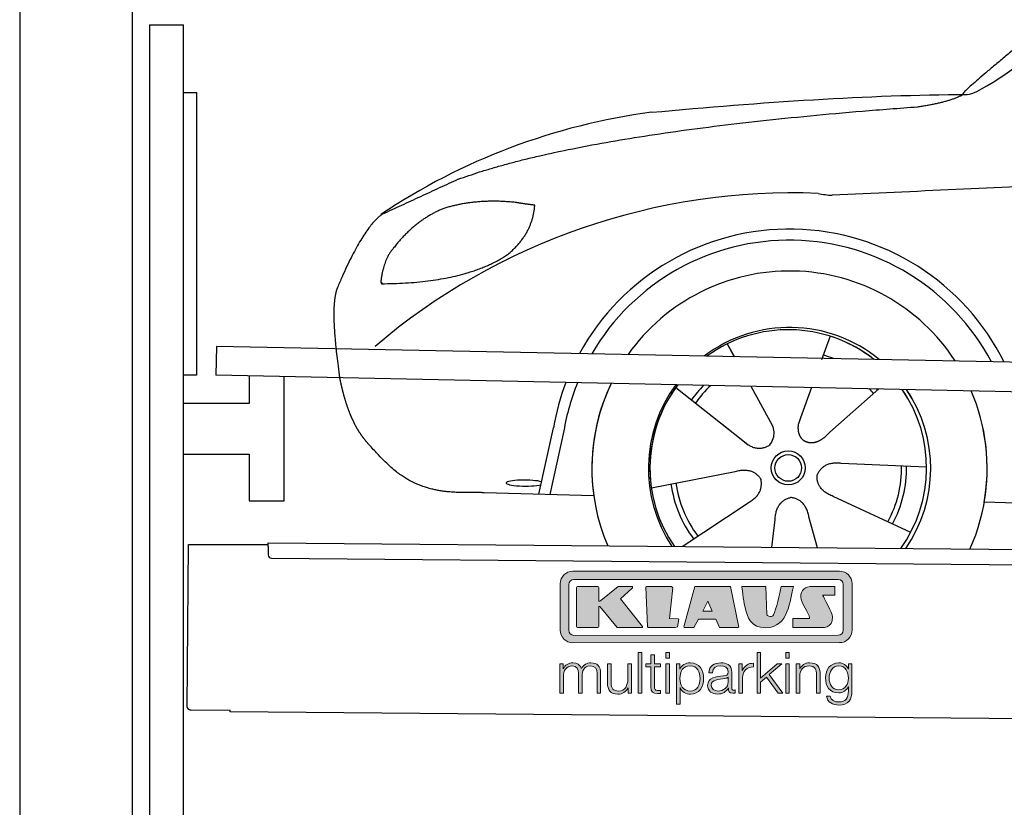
# Model space of a CAD drawing. Header units: millimetres. Extents: x -411 to 6777, y 0 to 6377.
# Tile 2 of 6: x 0 to 1744, y 3725 to 5121. Entities that reach past the tile are written whole.
import ezdxf

# ---------------------------------------------------------------- set-up
doc = ezdxf.new("R2010")
doc.units = ezdxf.units.MM
for name, color, linetype, lineweight in [('car', 10, 'Continuous', 25), ('Gebäude', 7, 'Continuous', 25), ('Logo', 7, 'Continuous', 25), ('Plattform', 7, 'Continuous', 25), ('Ständer hinten', 7, 'Continuous', 25)]:
    doc.layers.add(name, color=color, linetype=linetype, lineweight=lineweight)

# ---------------------------------------------------------------- blocks, each defined once
blk = doc.blocks.new('Car')
at = {"layer": 'car'}
for p, q in [((1393.3, 4573), (1378.5, 4531.1)), ((1211.1, 4557.6), (1223.8, 4535.1)), ((1211.3, 4557.6), (1224, 4535.1)), ((1253.4, 4482.9), (1292, 4414.6)), ((1361.1, 4481.6), (1342.2, 4427.7)), ((1120.8, 4479.5), (1240.4, 4386.6)), ((1480.3, 4480.2), (1394.2, 4402.7)), ((1202.9, 4415.7), (1249.5, 4379.5)), ((1342.2, 4427.7), (1338.5, 4417.3)), ((880.3, 4288.2), (904.8, 4406.1)), ((923.3, 4400.8), (899.8, 4287.9)), ((1566.3, 4342.7), (1415, 4347.7)), ((1079.2, 4301.6), (1227.5, 4331.8)), ((977.2, 4286.5), (783, 4290)), ((1539.1, 4226.5), (1401.3, 4289.2)), ((1134.6, 4197.8), (1250.8, 4276.5)), ((1668.9, 4281.7), (3717.9, 4247)), ((1293.3, 4197.8), (1298.9, 4247.4)), ((1374.5, 4197.9), (1358.7, 4252.5))]:
    blk.add_line(p, q, dxfattribs=at)
for radius in [30.1, 23.6]:
    blk.add_circle((1321.3, 4338.8), radius, dxfattribs=at)
for centre, radius, start, end in [((1230.4, 3855.6), 1122.3, 98.0395, 124.4377), ((1335, 3685.2), 1141.2, 88.2487, 130.916), ((1396.3, 4940.3), 117.4, 256.9855, 269.1884), ((1323.5, 4337.9), 424.2, 26.9197, 151.8432), ((1323.2, 4337.7), 404.8, 28.396, 150.3669), ((1323.5, 4337.9), 350, 33.4585, 145.3045), ((1323.5, 4337.9), 250, 51.0494, 127.7135), ((1321.3, 4338.8), 245, 52.2371, 126.5259), ((1321.3, 4338.8), 245, 52.2371, 72.9266), ((1321.3, 4338.8), 209.6, 68.0621, 73.3995), ((1323.5, 4337.9), 424.2, 159.4632, 170.7471), ((1323.5, 4337.9), 424.2, 159.4632, 170.7471), ((1323.2, 4337.7), 404.8, 158.434, 171.0238), ((1323.5, 4337.9), 350, 155.0104, 203.6179), ((1323.5, 4337.9), 350, 155.0104, 188.4487), ((1323.5, 4337.9), 350, 155.0104, 157.8717), ((1323.5, 4337.9), 250, 144.1237, 214.1037), ((1321.3, 4338.8), 245, 143.5289, 188.7348), ((1323.5, 4337.9), 250, 144.1237, 148.496), ((1321.3, 4338.8), 245, 143.5289, 148.0172), ((1321.3, 4338.8), 209.6, 136.2024, 145.3995), ((1321.3, 4338.8), 200.6, 133.7482, 145.5463), ((1321.3, 4338.8), 245, 144.9266, 215.1376), ((1321.3, 4338.8), 200.6, 41.6402, 44.9032), ((1321.3, 4338.8), 200.6, 41.6402, 44.9032), ((1321.3, 4338.8), 209.6, 41.655, 42.449), ((1321.3, 4338.8), 245, 30.7457, 35.1225), ((1321.3, 4338.8), 245, 324.9119, 35.1225), ((1323.5, 4337.9), 250, 30.267, 34.5277), ((1323.5, 4337.9), 250, 325.9458, 34.5277), ((1323.5, 4337.9), 350, 350.7505, 23.641), ((1323.5, 4337.9), 350, 350.7505, 23.641), ((1323.5, 4337.9), 350, 336.4317, 11.924), ((1321.3, 4338.8), 200.6, 332.1152, 1.5463), ((1321.3, 4338.8), 209.6, 332.262, 1.3995), ((1321.3, 4338.8), 209.6, 188.262, 217.3995), ((1321.3, 4338.8), 200.6, 188.1152, 217.5463)]:
    blk.add_arc(centre, radius, start, end, dxfattribs=at)
blk.add_ellipse((855.6, 4307.7), major_axis=(33.6, 0), ratio=0.157274, start_param=0.513473, end_param=5.704241, dxfattribs=at)
for points, degree in [([(1632.3, 5003.7), (1668, 5000.2), (1968, 5251.8), (2145.4, 5362.4)], 3), ([(1928.3, 5257.4), (1847.8, 5196.2), (1746.1, 5111.8), (1617.8, 5005.4), (1623.7, 5003.5)], 4), ([(1073.4, 4966.9), (1269.5, 4986.7), (1454.6, 5001.4), (1632.3, 5003.7)], 3), ([(1544.6, 4981), (1597.7, 4989.3), (1623.4, 5002.5)], 2), ([(732.3, 4845.1), (968.1, 4933.8), (1544.6, 4981)], 2), ([(4703.3, 4937), (3826.7, 4957.4), (1394.6, 4822.9)], 2), ([(732.3, 4845.1), (598.6, 4781.9)], 1), ([(835.5, 4804.7), (767.9, 4811.8), (708.7, 4793.8)], 2), ([(819.2, 4711.1), (864.9, 4748.5), (868.2, 4800.4)], 2), ([(868.2, 4800.4), (850.4, 4802.3), (835.5, 4804.7)], 2), ([(598.6, 4781.9), (564.2, 4758.8), (520.1, 4651.3)], 2), ([(708.7, 4793.8), (656.6, 4772.6), (619, 4722.3)], 2), ([(619, 4722.3), (600.9, 4702.3), (596.6, 4661)], 2), ([(597.8, 4658.7), (742.6, 4660.6), (819.2, 4711.1)], 2), ([(596.6, 4661), (599.9, 4660.9), (597.8, 4658.7)], 2), ([(520.1, 4651.3), (513.8, 4635.4), (512, 4606.9), (513.3, 4574.6), (525.2, 4491.4)], 4), ([(1240.4, 4386.6), (1263.8, 4364.9), (1287, 4378.5)], 2), ([(1415, 4347.7), (1383.2, 4351.4), (1372.4, 4326.8)], 2), ([(1227.5, 4331.8), (1258.2, 4340.8), (1273, 4318.4)], 2), ([(1401.3, 4289.2), (1371.2, 4300), (1372.4, 4326.8)], 2), ([(1250.8, 4276.5), (1278.7, 4292.2), (1273, 4318.4)], 2), ([(1298.9, 4247.4), (1299.9, 4279.4), (1325.8, 4286.5)], 2), ([(1358.7, 4252.5), (1352.5, 4283.8), (1325.8, 4286.5)], 2)]:
    blk.add_open_spline(points, degree=degree, dxfattribs=at)
for points, degree, knots in [([(525.2, 4491.4), (526.1, 4487.2), (527.1, 4483), (528, 4478.9), (529, 4474.8), (532.7, 4460.1), (536.8, 4446.4), (541.3, 4434), (546.3, 4422.7)], 4, [0.4914944, 0.4914944, 0.4914944, 0.4914944, 0.4914944, 0.5422469, 0.5422469, 0.5422469, 0.5422469, 0.728655, 0.728655, 0.728655, 0.728655, 0.728655]), ([(545.9, 4423.4), (547.3, 4420.2), (548.8, 4417.1), (550.2, 4414.2), (551.7, 4411.3), (557.4, 4400.2), (563.5, 4390.9), (569.8, 4383), (576.4, 4375.6)], 4, [0.7288005, 0.7288005, 0.7288005, 0.7288005, 0.7288005, 0.7843928, 0.7843928, 0.7843928, 0.7843928, 1, 1, 1, 1, 1]), ([(1292, 4414.6), (1293.7, 4410.6), (1294.7, 4406.6), (1295, 4402.7), (1295.7, 4394.1), (1293.1, 4386), (1287, 4378.5)], 3, [0.2167758, 0.2167758, 0.2167758, 0.2167758, 0.4600873, 0.4600873, 0.4600873, 1, 1, 1, 1]), ([(1338.5, 4417.3), (1337.9, 4414.2), (1337.7, 4411.2), (1337.8, 4408.2), (1338.2, 4405.4), (1338.9, 4399.7), (1341, 4394.3), (1344.6, 4389.8), (1349.5, 4386.9)], 4, [0.3191838, 0.3191838, 0.3191838, 0.3191838, 0.3191838, 0.5438253, 0.5438253, 0.5438253, 0.5438253, 1, 1, 1, 1, 1]), ([(1394.2, 4402.7), (1394.2, 4402.7), (1394.2, 4402.7), (1394.2, 4402.7), (1394.2, 4402.7), (1385.2, 4392.9), (1374.6, 4382.9), (1360.3, 4380.3), (1349.5, 4386.9)], 4, [-0.000003, -0.000003, -0.000003, -0.000003, -0.000003, 0, 0, 0, 0, 1, 1, 1, 1, 1]), ([(783, 4290), (758.3, 4290.4), (702.7, 4286.3), (666.5, 4299.9), (622.7, 4324.6), (576.4, 4375.6)], 4, [0, 0, 0, 0, 0, 0.597866, 1, 1, 1, 1, 1])]:
    blk.add_open_spline(points, degree=degree, knots=knots, dxfattribs=at)
blk = doc.blocks.new('KLAUS')
at = {"layer": 'Logo'}
h = blk.add_hatch(color=8, dxfattribs=at)
h.dxf.hatch_style = 2
edge = h.paths.add_edge_path()
edge.add_spline(control_points=[(3.6, 29.09), (2.88, 29.09), (2.3, 28.51), (2.3, 27.8), (2.3, 27.8), (2.3, 16.11), (2.3, 16.11), (2.3, 15.39), (2.88, 14.81), (3.6, 14.81), (3.6, 14.81), (71.16, 14.81), (71.16, 14.81), (71.88, 14.81), (72.46, 15.39), (72.46, 16.11), (72.46, 16.11), (72.46, 27.8), (72.46, 27.8), (72.46, 28.51), (71.88, 29.09), (71.16, 29.09), (71.16, 29.09), (3.6, 29.09), (3.6, 29.09), (3.6, 29.09), (3.6, 29.09), (3.6, 29.09)], knot_values=[0, 0, 0, 0, 1, 1, 1, 2, 2, 2, 3, 3, 3, 4, 4, 4, 5, 5, 5, 6, 6, 6, 7, 7, 7, 8, 8, 8, 9, 9, 9, 9], degree=3, periodic=0)
edge = h.paths.add_edge_path()
edge.add_spline(control_points=[(3.35, 31.23), (3.35, 31.23), (71.47, 31.23), (71.47, 31.23), (73.26, 31.23), (74.71, 29.77), (74.71, 27.99), (74.71, 27.99), (74.71, 16.17), (74.71, 16.17), (74.71, 14.38), (73.26, 12.93), (71.47, 12.93), (71.47, 12.93), (3.35, 12.93), (3.35, 12.93), (1.56, 12.93), (0.11, 14.38), (0.11, 16.17), (0.11, 16.17), (0.11, 27.99), (0.11, 27.99), (0.11, 29.77), (1.56, 31.23), (3.35, 31.23), (3.35, 31.23), (3.35, 31.23), (3.35, 31.23)], knot_values=[0, 0, 0, 0, 1, 1, 1, 2, 2, 2, 3, 3, 3, 4, 4, 4, 5, 5, 5, 6, 6, 6, 7, 7, 7, 8, 8, 8, 9, 9, 9, 9], degree=3, periodic=0)
h = blk.add_hatch(color=8, dxfattribs=at)
h.dxf.hatch_style = 2
edge = h.paths.add_edge_path()
edge.add_spline(control_points=[(4.5, 27.33), (4.5, 27.33), (9.7, 27.33), (9.7, 27.33), (9.84, 27.33), (9.96, 27.22), (9.96, 27.08), (9.96, 27.08), (9.96, 23.69), (9.96, 23.69), (9.96, 23.69), (9.94, 23.64), (10.04, 23.59), (10.14, 23.53), (10.2, 23.57), (10.2, 23.57), (10.2, 23.57), (10.51, 23.75), (10.51, 23.75), (10.51, 23.75), (14.94, 27.33), (14.94, 27.33), (14.94, 27.33), (18.41, 27.33), (18.41, 27.33), (18.41, 27.33), (18.49, 27.33), (18.56, 27.2), (18.65, 27.04), (18.53, 26.91), (18.53, 26.91), (18.53, 26.91), (15.49, 24.11), (15.49, 24.11), (15.49, 24.11), (21.14, 17.06), (21.14, 17.06), (21.14, 17.06), (21.13, 16.91), (21.13, 16.91), (21.08, 16.84), (20.99, 16.82), (20.99, 16.82), (20.99, 16.82), (14.7, 16.82), (14.7, 16.82), (14.7, 16.82), (10.26, 22.17), (10.26, 22.17), (10.26, 22.17), (10.19, 22.24), (10.08, 22.21), (9.97, 22.18), (9.96, 22.11), (9.96, 22.11), (9.96, 22.11), (9.96, 17.08), (9.96, 17.08), (9.96, 16.94), (9.84, 16.82), (9.7, 16.82), (9.7, 16.82), (4.5, 16.82), (4.5, 16.82), (4.36, 16.82), (4.25, 16.94), (4.25, 17.08), (4.25, 17.08), (4.25, 27.08), (4.25, 27.08), (4.25, 27.22), (4.36, 27.33), (4.5, 27.33), (4.5, 27.33), (4.5, 27.33), (4.5, 27.33)], knot_values=[0, 0, 0, 0, 1, 1, 1, 2, 2, 2, 3, 3, 3, 4, 4, 4, 5, 5, 5, 6, 6, 6, 7, 7, 7, 8, 8, 8, 9, 9, 9, 10, 10, 10, 11, 11, 11, 12, 12, 12, 13, 13, 13, 14, 14, 14, 15, 15, 15, 16, 16, 16, 17, 17, 17, 18, 18, 18, 19, 19, 19, 20, 20, 20, 21, 21, 21, 22, 22, 22, 23, 23, 23, 24, 24, 24, 25, 25, 25, 25], degree=3, periodic=0)
h = blk.add_hatch(color=8, dxfattribs=at)
h.dxf.hatch_style = 2
h.paths.add_polyline_path([(22.42, 17.06), (21.97, 27.15), (22.24, 27.33), (28.55, 27.33), (28.86, 26.97), (28.01, 19.08), (30.26, 19.07), (30.44, 18.95), (30.08, 16.95), (29.49, 16.82), (22.6, 16.82)])
h = blk.add_hatch(color=8, dxfattribs=at)
h.paths.add_polyline_path([(36.52, 21.01), (38.93, 21.01), (37.87, 23.57)])
h.paths.add_polyline_path([(34.52, 27.33), (43.65, 27.33), (45.76, 16.94), (45.57, 16.82), (40.83, 16.82), (39.89, 18.95), (35.42, 18.95), (34.27, 16.82), (31.78, 16.82), (31.66, 17)])
h = blk.add_hatch(color=8, dxfattribs=at)
h.dxf.hatch_style = 2
edge = h.paths.add_edge_path()
edge.add_spline(control_points=[(52.69, 27.32), (52.69, 27.32), (52.88, 20.14), (52.88, 20.14), (53.01, 19.89), (53.2, 19.77), (53.43, 19.71), (53.91, 19.59), (54.43, 19.57), (54.64, 20.03), (55.23, 21.34), (56.27, 25.45), (56.6, 27.33), (56.6, 27.33), (59.77, 27.33), (59.77, 27.33), (58.77, 23.9), (58.56, 16.82), (52.63, 16.76), (48.72, 16.72), (48.01, 19.35), (47.27, 22.24), (46.89, 23.68), (46.54, 27.33), (46.54, 27.33), (46.54, 27.33), (52.69, 27.32), (52.69, 27.32), (52.69, 27.32), (52.69, 27.32), (52.69, 27.32)], knot_values=[0, 0, 0, 0, 1, 1, 1, 2, 2, 2, 3, 3, 3, 4, 4, 4, 5, 5, 5, 6, 6, 6, 7, 7, 7, 8, 8, 8, 9, 9, 9, 10, 10, 10, 10], degree=3, periodic=0)
h = blk.add_hatch(color=8, dxfattribs=at)
h.dxf.hatch_style = 2
edge = h.paths.add_edge_path()
edge.add_spline(control_points=[(64.46, 27.33), (64.46, 27.33), (70.31, 27.33), (70.31, 27.33), (70.31, 26.52), (70.31, 26.02), (70.31, 25.12), (70.31, 25.12), (67.3, 25.12), (67.3, 25.12), (67.24, 25.04), (67.25, 25.11), (67.25, 24.91), (67.25, 24.88), (69.73, 20.38), (69.73, 19.57), (69.73, 16.4), (67.22, 16.81), (65.9, 16.82), (65.9, 16.82), (59.59, 16.82), (59.59, 16.82), (59.59, 17.76), (59.59, 18.23), (59.59, 19.14), (59.59, 19.14), (63.75, 19.14), (63.75, 19.14), (63.82, 19.22), (63.81, 19.11), (63.81, 19.31), (63.81, 20.32), (61.58, 23.06), (61.58, 24.63), (61.58, 26.33), (62.83, 27.34), (64.46, 27.33), (64.46, 27.33), (64.46, 27.33), (64.46, 27.33)], knot_values=[0, 0, 0, 0, 1, 1, 1, 2, 2, 2, 3, 3, 3, 4, 4, 4, 5, 5, 5, 6, 6, 6, 7, 7, 7, 8, 8, 8, 9, 9, 9, 10, 10, 10, 11, 11, 11, 12, 12, 12, 13, 13, 13, 13], degree=3, periodic=0)
h = blk.add_hatch(color=30, dxfattribs=at)
h.dxf.hatch_style = 2
h.paths.add_polyline_path([(20.07, 0), (20.99, 0), (20.99, 10.45), (20.07, 10.45)])
h = blk.add_hatch(color=30, dxfattribs=at)
h.paths.add_polyline_path([(27.1, 0), (28.03, 0), (28.03, 7.55), (27.1, 7.55)])
h.paths.add_polyline_path([(27.1, 8.98), (28.03, 8.98), (28.03, 10.45), (27.1, 10.45)])
h = blk.add_hatch(color=30, dxfattribs=at)
h.dxf.hatch_style = 2
h.paths.add_polyline_path([(50.4, 0), (51.32, 0), (51.32, 2.87), (52.82, 4.11), (55.8, 0), (56.96, 0), (53.52, 4.76), (56.74, 7.55), (55.51, 7.55), (51.32, 3.89), (51.32, 10.45), (50.4, 10.45)])
h = blk.add_hatch(color=30, dxfattribs=at)
h.paths.add_polyline_path([(57.74, 0), (58.66, 0), (58.66, 7.55), (57.74, 7.55)])
h.paths.add_polyline_path([(57.74, 8.98), (58.66, 8.98), (58.66, 10.45), (57.74, 10.45)])
h = blk.add_hatch(color=30, dxfattribs=at)
h.dxf.hatch_style = 2
edge = h.paths.add_edge_path()
edge.add_spline(control_points=[(0, 0), (0, 0), (0.92, 0), (0.92, 0), (0.92, 0), (0.92, 4.22), (0.92, 4.22), (0.94, 5.8), (1.58, 7), (3.18, 7), (4.35, 7), (4.77, 6.15), (4.76, 5.12), (4.76, 5.12), (4.76, 0), (4.76, 0), (4.76, 0), (5.68, 0), (5.68, 0), (5.68, 0), (5.68, 4.27), (5.68, 4.27), (5.68, 5.68), (6.14, 7), (7.73, 7), (9.05, 7), (9.52, 6.32), (9.52, 5.08), (9.52, 5.08), (9.52, 0), (9.52, 0), (9.52, 0), (10.44, 0), (10.44, 0), (10.44, 0), (10.44, 5.12), (10.44, 5.12), (10.44, 6.91), (9.59, 7.77), (7.94, 7.77), (6.94, 7.77), (5.99, 7.29), (5.54, 6.3), (5.26, 7.29), (4.36, 7.77), (3.37, 7.77), (2.17, 7.77), (1.38, 7.19), (0.89, 6.28), (0.89, 6.28), (0.85, 6.28), (0.85, 6.28), (0.85, 6.28), (0.85, 7.55), (0.85, 7.55), (0.85, 7.55), (0, 7.55), (0, 7.55), (0, 7.55), (0, 0), (0, 0), (0, 0), (0, 0), (0, 0)], knot_values=[0, 0, 0, 0, 1, 1, 1, 2, 2, 2, 3, 3, 3, 4, 4, 4, 5, 5, 5, 6, 6, 6, 7, 7, 7, 8, 8, 8, 9, 9, 9, 10, 10, 10, 11, 11, 11, 12, 12, 12, 13, 13, 13, 14, 14, 14, 15, 15, 15, 16, 16, 16, 17, 17, 17, 18, 18, 18, 19, 19, 19, 20, 20, 20, 21, 21, 21, 21], degree=3, periodic=0)
h = blk.add_hatch(color=30, dxfattribs=at)
h.dxf.hatch_style = 2
edge = h.paths.add_edge_path()
edge.add_spline(control_points=[(18.31, 7.55), (18.31, 7.55), (17.39, 7.55), (17.39, 7.55), (17.39, 7.55), (17.39, 3.59), (17.39, 3.59), (17.39, 2.05), (16.7, 0.56), (15.12, 0.56), (13.66, 0.56), (13.15, 1.27), (13.1, 2.64), (13.1, 2.64), (13.1, 7.55), (13.1, 7.55), (13.1, 7.55), (12.18, 7.55), (12.18, 7.55), (12.18, 7.55), (12.18, 2.65), (12.18, 2.65), (12.18, 0.89), (12.93, -0.22), (14.83, -0.22), (15.96, -0.22), (16.95, 0.35), (17.44, 1.36), (17.44, 1.36), (17.47, 1.36), (17.47, 1.36), (17.47, 1.36), (17.47, 0), (17.47, 0), (17.47, 0), (18.31, 0), (18.31, 0), (18.31, 0), (18.31, 7.55), (18.31, 7.55), (18.31, 7.55), (18.31, 7.55), (18.31, 7.55)], knot_values=[0, 0, 0, 0, 1, 1, 1, 2, 2, 2, 3, 3, 3, 4, 4, 4, 5, 5, 5, 6, 6, 6, 7, 7, 7, 8, 8, 8, 9, 9, 9, 10, 10, 10, 11, 11, 11, 12, 12, 12, 13, 13, 13, 14, 14, 14, 14], degree=3, periodic=0)
h = blk.add_hatch(color=30, dxfattribs=at)
h.dxf.hatch_style = 2
edge = h.paths.add_edge_path()
edge.add_spline(control_points=[(24.22, 9.82), (24.22, 9.82), (23.3, 9.82), (23.3, 9.82), (23.3, 9.82), (23.3, 7.55), (23.3, 7.55), (23.3, 7.55), (21.98, 7.55), (21.98, 7.55), (21.98, 7.55), (21.98, 6.78), (21.98, 6.78), (21.98, 6.78), (23.3, 6.78), (23.3, 6.78), (23.3, 6.78), (23.3, 1.61), (23.3, 1.61), (23.28, 0.32), (23.71, -0.09), (24.94, -0.09), (25.22, -0.09), (25.48, -0.06), (25.76, -0.06), (25.76, -0.06), (25.76, 0.73), (25.76, 0.73), (25.5, 0.7), (25.23, 0.69), (24.97, 0.69), (24.31, 0.73), (24.22, 1.08), (24.22, 1.68), (24.22, 1.68), (24.22, 6.78), (24.22, 6.78), (24.22, 6.78), (25.76, 6.78), (25.76, 6.78), (25.76, 6.78), (25.76, 7.55), (25.76, 7.55), (25.76, 7.55), (24.22, 7.55), (24.22, 7.55), (24.22, 7.55), (24.22, 9.82), (24.22, 9.82), (24.22, 9.82), (24.22, 9.82), (24.22, 9.82)], knot_values=[0, 0, 0, 0, 1, 1, 1, 2, 2, 2, 3, 3, 3, 4, 4, 4, 5, 5, 5, 6, 6, 6, 7, 7, 7, 8, 8, 8, 9, 9, 9, 10, 10, 10, 11, 11, 11, 12, 12, 12, 13, 13, 13, 14, 14, 14, 15, 15, 15, 16, 16, 16, 17, 17, 17, 17], degree=3, periodic=0)
h = blk.add_hatch(color=30, dxfattribs=at)
edge = h.paths.add_edge_path()
edge.add_spline(control_points=[(35.84, 3.78), (35.84, 2.21), (35.12, 0.56), (33.37, 0.56), (31.4, 0.56), (30.72, 2.21), (30.72, 3.78), (30.72, 5.49), (31.33, 7), (33.37, 7), (35.12, 7), (35.84, 5.34), (35.84, 3.78), (35.84, 3.78), (35.84, 3.78), (35.84, 3.78)], knot_values=[0, 0, 0, 0, 1, 1, 1, 2, 2, 2, 3, 3, 3, 4, 4, 4, 5, 5, 5, 5], degree=3, periodic=0)
edge = h.paths.add_edge_path()
edge.add_spline(control_points=[(29.79, -2.8), (29.79, -2.8), (30.72, -2.8), (30.72, -2.8), (30.72, -2.8), (30.72, 1.43), (30.72, 1.43), (30.72, 1.43), (30.74, 1.43), (30.74, 1.43), (31.14, 0.35), (32.24, -0.22), (33.37, -0.22), (35.66, -0.22), (36.76, 1.64), (36.76, 3.78), (36.76, 5.91), (35.66, 7.77), (33.37, 7.77), (32.15, 7.77), (31.1, 7.14), (30.67, 6.12), (30.67, 6.12), (30.64, 6.12), (30.64, 6.12), (30.64, 6.12), (30.64, 7.55), (30.64, 7.55), (30.64, 7.55), (29.79, 7.55), (29.79, 7.55), (29.79, 7.55), (29.79, -2.8), (29.79, -2.8), (29.79, -2.8), (29.79, -2.8), (29.79, -2.8)], knot_values=[0, 0, 0, 0, 1, 1, 1, 2, 2, 2, 3, 3, 3, 4, 4, 4, 5, 5, 5, 6, 6, 6, 7, 7, 7, 8, 8, 8, 9, 9, 9, 10, 10, 10, 11, 11, 11, 12, 12, 12, 12], degree=3, periodic=0)
h = blk.add_hatch(color=30, dxfattribs=at)
edge = h.paths.add_edge_path()
edge.add_spline(control_points=[(43.03, 2.93), (43.04, 1.45), (41.8, 0.56), (40.39, 0.56), (39.53, 0.56), (38.71, 1.13), (38.71, 2.05), (38.71, 3.53), (40.66, 3.51), (42.22, 3.79), (42.47, 3.84), (42.88, 3.91), (43, 4.13), (43, 4.13), (43.03, 4.13), (43.03, 4.13), (43.03, 4.13), (43.03, 2.93), (43.03, 2.93), (43.03, 2.93), (43.03, 2.93), (43.03, 2.93)], knot_values=[0, 0, 0, 0, 1, 1, 1, 2, 2, 2, 3, 3, 3, 4, 4, 4, 5, 5, 5, 6, 6, 6, 7, 7, 7, 7], degree=3, periodic=0)
edge = h.paths.add_edge_path()
edge.add_spline(control_points=[(39.03, 5.24), (39.06, 6.47), (39.91, 7), (41.05, 7), (42.14, 7), (43.03, 6.69), (43.03, 5.45), (43.03, 4.61), (42.6, 4.51), (41.84, 4.42), (39.85, 4.19), (37.79, 4.11), (37.79, 1.99), (37.79, 0.47), (38.93, -0.22), (40.32, -0.22), (41.77, -0.22), (42.43, 0.34), (43.07, 1.32), (43.07, 1.32), (43.1, 1.32), (43.1, 1.32), (43.1, 0.53), (43.25, 0), (44.19, 0), (44.43, 0), (44.58, 0.01), (44.79, 0.06), (44.79, 0.06), (44.79, 0.83), (44.79, 0.83), (44.71, 0.81), (44.6, 0.78), (44.49, 0.78), (44.13, 0.78), (43.95, 0.98), (43.95, 1.33), (43.95, 1.33), (43.95, 5.34), (43.95, 5.34), (43.95, 7.36), (42.5, 7.77), (41.17, 7.77), (39.44, 7.77), (38.2, 7.01), (38.11, 5.24), (38.11, 5.24), (39.03, 5.24), (39.03, 5.24), (39.03, 5.24), (39.03, 5.24), (39.03, 5.24)], knot_values=[0, 0, 0, 0, 1, 1, 1, 2, 2, 2, 3, 3, 3, 4, 4, 4, 5, 5, 5, 6, 6, 6, 7, 7, 7, 8, 8, 8, 9, 9, 9, 10, 10, 10, 11, 11, 11, 12, 12, 12, 13, 13, 13, 14, 14, 14, 15, 15, 15, 16, 16, 16, 17, 17, 17, 17], degree=3, periodic=0)
h = blk.add_hatch(color=30, dxfattribs=at)
h.dxf.hatch_style = 2
edge = h.paths.add_edge_path()
edge.add_spline(control_points=[(45.79, 0), (45.79, 0), (46.71, 0), (46.71, 0), (46.71, 0), (46.71, 4.03), (46.71, 4.03), (46.71, 5.59), (47.85, 6.82), (49.52, 6.73), (49.52, 6.73), (49.52, 7.66), (49.52, 7.66), (48.16, 7.72), (47.14, 7), (46.67, 5.78), (46.67, 5.78), (46.64, 5.78), (46.64, 5.78), (46.64, 5.78), (46.64, 7.55), (46.64, 7.55), (46.64, 7.55), (45.79, 7.55), (45.79, 7.55), (45.79, 7.55), (45.79, 0), (45.79, 0), (45.79, 0), (45.79, 0), (45.79, 0)], knot_values=[0, 0, 0, 0, 1, 1, 1, 2, 2, 2, 3, 3, 3, 4, 4, 4, 5, 5, 5, 6, 6, 6, 7, 7, 7, 8, 8, 8, 9, 9, 9, 10, 10, 10, 10], degree=3, periodic=0)
h = blk.add_hatch(color=30, dxfattribs=at)
h.dxf.hatch_style = 2
edge = h.paths.add_edge_path()
edge.add_spline(control_points=[(60.41, 0), (60.41, 0), (61.33, 0), (61.33, 0), (61.33, 0), (61.33, 4.41), (61.33, 4.41), (61.36, 5.89), (62.24, 7), (63.7, 7), (65.2, 7), (65.62, 6.02), (65.62, 4.71), (65.62, 4.71), (65.62, 0), (65.62, 0), (65.62, 0), (66.54, 0), (66.54, 0), (66.54, 0), (66.54, 4.86), (66.54, 4.86), (66.54, 6.66), (65.9, 7.77), (63.78, 7.77), (62.71, 7.77), (61.7, 7.16), (61.36, 6.25), (61.36, 6.25), (61.33, 6.25), (61.33, 6.25), (61.33, 6.25), (61.33, 7.55), (61.33, 7.55), (61.33, 7.55), (60.41, 7.55), (60.41, 7.55), (60.41, 7.55), (60.41, 0), (60.41, 0), (60.41, 0), (60.41, 0), (60.41, 0)], knot_values=[0, 0, 0, 0, 1, 1, 1, 2, 2, 2, 3, 3, 3, 4, 4, 4, 5, 5, 5, 6, 6, 6, 7, 7, 7, 8, 8, 8, 9, 9, 9, 10, 10, 10, 11, 11, 11, 12, 12, 12, 13, 13, 13, 14, 14, 14, 14], degree=3, periodic=0)
h = blk.add_hatch(color=30, dxfattribs=at)
edge = h.paths.add_edge_path()
edge.add_spline(control_points=[(71.32, 0.86), (69.62, 0.86), (68.83, 2.34), (68.83, 3.86), (68.83, 5.43), (69.56, 7), (71.32, 7), (73.06, 7), (73.75, 5.34), (73.75, 3.86), (73.75, 2.33), (72.91, 0.86), (71.32, 0.86), (71.32, 0.86), (71.32, 0.86), (71.32, 0.86)], knot_values=[0, 0, 0, 0, 1, 1, 1, 2, 2, 2, 3, 3, 3, 4, 4, 4, 5, 5, 5, 5], degree=3, periodic=0)
edge = h.paths.add_edge_path()
edge.add_spline(control_points=[(74.67, 7.55), (74.67, 7.55), (73.75, 7.55), (73.75, 7.55), (73.75, 7.55), (73.75, 6.25), (73.75, 6.25), (73.75, 6.25), (73.72, 6.25), (73.72, 6.25), (73.35, 7.09), (72.41, 7.77), (71.32, 7.77), (69.13, 7.77), (67.9, 6.05), (67.9, 3.97), (67.9, 1.82), (68.9, 0.09), (71.32, 0.09), (72.4, 0.09), (73.29, 0.72), (73.72, 1.64), (73.72, 1.64), (73.75, 1.64), (73.75, 1.64), (73.75, 1.64), (73.75, 0.61), (73.75, 0.61), (73.75, -1.23), (73.01, -2.24), (71.32, -2.24), (70.29, -2.24), (69.31, -1.85), (69.1, -0.73), (69.1, -0.73), (68.18, -0.73), (68.18, -0.73), (68.31, -2.34), (69.81, -3.02), (71.32, -3.02), (73.79, -3.02), (74.65, -1.64), (74.67, 0.61), (74.67, 0.61), (74.67, 7.55), (74.67, 7.55), (74.67, 7.55), (74.67, 7.55), (74.67, 7.55)], knot_values=[0, 0, 0, 0, 1, 1, 1, 2, 2, 2, 3, 3, 3, 4, 4, 4, 5, 5, 5, 6, 6, 6, 7, 7, 7, 8, 8, 8, 9, 9, 9, 10, 10, 10, 11, 11, 11, 12, 12, 12, 13, 13, 13, 14, 14, 14, 15, 15, 15, 16, 16, 16, 16], degree=3, periodic=0)
at = {"layer": 'Logo', "lineweight": 0}
for points in [[(22.42, 17.06), (21.97, 27.15), (22.24, 27.33), (28.55, 27.33), (28.86, 26.97), (28.01, 19.08), (30.26, 19.07), (30.44, 18.95), (30.08, 16.95), (29.49, 16.82), (22.6, 16.82), (22.42, 17.06), (22.42, 17.06)], [(34.52, 27.33), (43.65, 27.33), (45.76, 16.94), (45.57, 16.82), (40.83, 16.82), (39.89, 18.95), (35.42, 18.95), (34.27, 16.82), (31.78, 16.82), (31.66, 17), (34.52, 27.33), (34.52, 27.33)], [(36.52, 21.01), (38.93, 21.01), (37.87, 23.57), (36.52, 21.01), (36.52, 21.01)], [(20.07, 0), (20.99, 0), (20.99, 10.45), (20.07, 10.45), (20.07, 0), (20.07, 0)], [(27.1, 8.98), (28.03, 8.98), (28.03, 10.45), (27.1, 10.45), (27.1, 8.98), (27.1, 8.98)], [(50.4, 0), (51.32, 0), (51.32, 2.87), (52.82, 4.11), (55.8, 0), (56.96, 0), (53.52, 4.76), (56.74, 7.55), (55.51, 7.55), (51.32, 3.89), (51.32, 10.45), (50.4, 10.45), (50.4, 0), (50.4, 0)], [(57.74, 8.98), (58.66, 8.98), (58.66, 10.45), (57.74, 10.45), (57.74, 8.98), (57.74, 8.98)], [(27.1, 0), (28.03, 0), (28.03, 7.55), (27.1, 7.55), (27.1, 0), (27.1, 0)], [(57.74, 0), (58.66, 0), (58.66, 7.55), (57.74, 7.55), (57.74, 0), (57.74, 0)]]:
    blk.add_lwpolyline(points, dxfattribs=at)
for points, knots in [([(3.35, 31.23), (3.35, 31.23), (71.47, 31.23), (71.47, 31.23), (73.26, 31.23), (74.71, 29.77), (74.71, 27.99), (74.71, 27.99), (74.71, 16.17), (74.71, 16.17), (74.71, 14.38), (73.26, 12.93), (71.47, 12.93), (71.47, 12.93), (3.35, 12.93), (3.35, 12.93), (1.56, 12.93), (0.11, 14.38), (0.11, 16.17), (0.11, 16.17), (0.11, 27.99), (0.11, 27.99), (0.11, 29.77), (1.56, 31.23), (3.35, 31.23), (3.35, 31.23), (3.35, 31.23), (3.35, 31.23)], [0, 0, 0, 0, 1, 1, 1, 2, 2, 2, 3, 3, 3, 4, 4, 4, 5, 5, 5, 6, 6, 6, 7, 7, 7, 8, 8, 8, 9, 9, 9, 9]), ([(3.6, 29.09), (2.88, 29.09), (2.3, 28.51), (2.3, 27.8), (2.3, 27.8), (2.3, 16.11), (2.3, 16.11), (2.3, 15.39), (2.88, 14.81), (3.6, 14.81), (3.6, 14.81), (71.16, 14.81), (71.16, 14.81), (71.88, 14.81), (72.46, 15.39), (72.46, 16.11), (72.46, 16.11), (72.46, 27.8), (72.46, 27.8), (72.46, 28.51), (71.88, 29.09), (71.16, 29.09), (71.16, 29.09), (3.6, 29.09), (3.6, 29.09), (3.6, 29.09), (3.6, 29.09), (3.6, 29.09)], [0, 0, 0, 0, 1, 1, 1, 2, 2, 2, 3, 3, 3, 4, 4, 4, 5, 5, 5, 6, 6, 6, 7, 7, 7, 8, 8, 8, 9, 9, 9, 9]), ([(4.5, 27.33), (4.5, 27.33), (9.7, 27.33), (9.7, 27.33), (9.84, 27.33), (9.96, 27.22), (9.96, 27.08), (9.96, 27.08), (9.96, 23.69), (9.96, 23.69), (9.96, 23.69), (9.94, 23.64), (10.04, 23.59), (10.14, 23.53), (10.2, 23.57), (10.2, 23.57), (10.2, 23.57), (10.51, 23.75), (10.51, 23.75), (10.51, 23.75), (14.94, 27.33), (14.94, 27.33), (14.94, 27.33), (18.41, 27.33), (18.41, 27.33), (18.41, 27.33), (18.49, 27.33), (18.56, 27.2), (18.65, 27.04), (18.53, 26.91), (18.53, 26.91), (18.53, 26.91), (15.49, 24.11), (15.49, 24.11), (15.49, 24.11), (21.14, 17.06), (21.14, 17.06), (21.14, 17.06), (21.13, 16.91), (21.13, 16.91), (21.08, 16.84), (20.99, 16.82), (20.99, 16.82), (20.99, 16.82), (14.7, 16.82), (14.7, 16.82), (14.7, 16.82), (10.26, 22.17), (10.26, 22.17), (10.26, 22.17), (10.19, 22.24), (10.08, 22.21), (9.97, 22.18), (9.96, 22.11), (9.96, 22.11), (9.96, 22.11), (9.96, 17.08), (9.96, 17.08), (9.96, 16.94), (9.84, 16.82), (9.7, 16.82), (9.7, 16.82), (4.5, 16.82), (4.5, 16.82), (4.36, 16.82), (4.25, 16.94), (4.25, 17.08), (4.25, 17.08), (4.25, 27.08), (4.25, 27.08), (4.25, 27.22), (4.36, 27.33), (4.5, 27.33), (4.5, 27.33), (4.5, 27.33), (4.5, 27.33)], [0, 0, 0, 0, 1, 1, 1, 2, 2, 2, 3, 3, 3, 4, 4, 4, 5, 5, 5, 6, 6, 6, 7, 7, 7, 8, 8, 8, 9, 9, 9, 10, 10, 10, 11, 11, 11, 12, 12, 12, 13, 13, 13, 14, 14, 14, 15, 15, 15, 16, 16, 16, 17, 17, 17, 18, 18, 18, 19, 19, 19, 20, 20, 20, 21, 21, 21, 22, 22, 22, 23, 23, 23, 24, 24, 24, 25, 25, 25, 25]), ([(52.69, 27.32), (52.69, 27.32), (52.88, 20.14), (52.88, 20.14), (53.01, 19.89), (53.2, 19.77), (53.43, 19.71), (53.91, 19.59), (54.43, 19.57), (54.64, 20.03), (55.23, 21.34), (56.27, 25.45), (56.6, 27.33), (56.6, 27.33), (59.77, 27.33), (59.77, 27.33), (58.77, 23.9), (58.56, 16.82), (52.63, 16.76), (48.72, 16.72), (48.01, 19.35), (47.27, 22.24), (46.89, 23.68), (46.54, 27.33), (46.54, 27.33), (46.54, 27.33), (52.69, 27.32), (52.69, 27.32), (52.69, 27.32), (52.69, 27.32), (52.69, 27.32)], [0, 0, 0, 0, 1, 1, 1, 2, 2, 2, 3, 3, 3, 4, 4, 4, 5, 5, 5, 6, 6, 6, 7, 7, 7, 8, 8, 8, 9, 9, 9, 10, 10, 10, 10]), ([(64.46, 27.33), (64.46, 27.33), (70.31, 27.33), (70.31, 27.33), (70.31, 26.52), (70.31, 26.02), (70.31, 25.12), (70.31, 25.12), (67.3, 25.12), (67.3, 25.12), (67.24, 25.04), (67.25, 25.11), (67.25, 24.91), (67.25, 24.88), (69.73, 20.38), (69.73, 19.57), (69.73, 16.4), (67.22, 16.81), (65.9, 16.82), (65.9, 16.82), (59.59, 16.82), (59.59, 16.82), (59.59, 17.76), (59.59, 18.23), (59.59, 19.14), (59.59, 19.14), (63.75, 19.14), (63.75, 19.14), (63.82, 19.22), (63.81, 19.11), (63.81, 19.31), (63.81, 20.32), (61.58, 23.06), (61.58, 24.63), (61.58, 26.33), (62.83, 27.34), (64.46, 27.33), (64.46, 27.33), (64.46, 27.33), (64.46, 27.33)], [0, 0, 0, 0, 1, 1, 1, 2, 2, 2, 3, 3, 3, 4, 4, 4, 5, 5, 5, 6, 6, 6, 7, 7, 7, 8, 8, 8, 9, 9, 9, 10, 10, 10, 11, 11, 11, 12, 12, 12, 13, 13, 13, 13]), ([(0, 0), (0, 0), (0.92, 0), (0.92, 0), (0.92, 0), (0.92, 4.22), (0.92, 4.22), (0.94, 5.8), (1.58, 7), (3.18, 7), (4.35, 7), (4.77, 6.15), (4.76, 5.12), (4.76, 5.12), (4.76, 0), (4.76, 0), (4.76, 0), (5.68, 0), (5.68, 0), (5.68, 0), (5.68, 4.27), (5.68, 4.27), (5.68, 5.68), (6.14, 7), (7.73, 7), (9.05, 7), (9.52, 6.32), (9.52, 5.08), (9.52, 5.08), (9.52, 0), (9.52, 0), (9.52, 0), (10.44, 0), (10.44, 0), (10.44, 0), (10.44, 5.12), (10.44, 5.12), (10.44, 6.91), (9.59, 7.77), (7.94, 7.77), (6.94, 7.77), (5.99, 7.29), (5.54, 6.3), (5.26, 7.29), (4.36, 7.77), (3.37, 7.77), (2.17, 7.77), (1.38, 7.19), (0.89, 6.28), (0.89, 6.28), (0.85, 6.28), (0.85, 6.28), (0.85, 6.28), (0.85, 7.55), (0.85, 7.55), (0.85, 7.55), (0, 7.55), (0, 7.55), (0, 7.55), (0, 0), (0, 0), (0, 0), (0, 0), (0, 0)], [0, 0, 0, 0, 1, 1, 1, 2, 2, 2, 3, 3, 3, 4, 4, 4, 5, 5, 5, 6, 6, 6, 7, 7, 7, 8, 8, 8, 9, 9, 9, 10, 10, 10, 11, 11, 11, 12, 12, 12, 13, 13, 13, 14, 14, 14, 15, 15, 15, 16, 16, 16, 17, 17, 17, 18, 18, 18, 19, 19, 19, 20, 20, 20, 21, 21, 21, 21]), ([(18.31, 7.55), (18.31, 7.55), (17.39, 7.55), (17.39, 7.55), (17.39, 7.55), (17.39, 3.59), (17.39, 3.59), (17.39, 2.05), (16.7, 0.56), (15.12, 0.56), (13.66, 0.56), (13.15, 1.27), (13.1, 2.64), (13.1, 2.64), (13.1, 7.55), (13.1, 7.55), (13.1, 7.55), (12.18, 7.55), (12.18, 7.55), (12.18, 7.55), (12.18, 2.65), (12.18, 2.65), (12.18, 0.89), (12.93, -0.22), (14.83, -0.22), (15.96, -0.22), (16.95, 0.35), (17.44, 1.36), (17.44, 1.36), (17.47, 1.36), (17.47, 1.36), (17.47, 1.36), (17.47, 0), (17.47, 0), (17.47, 0), (18.31, 0), (18.31, 0), (18.31, 0), (18.31, 7.55), (18.31, 7.55), (18.31, 7.55), (18.31, 7.55), (18.31, 7.55)], [0, 0, 0, 0, 1, 1, 1, 2, 2, 2, 3, 3, 3, 4, 4, 4, 5, 5, 5, 6, 6, 6, 7, 7, 7, 8, 8, 8, 9, 9, 9, 10, 10, 10, 11, 11, 11, 12, 12, 12, 13, 13, 13, 14, 14, 14, 14]), ([(24.22, 9.82), (24.22, 9.82), (23.3, 9.82), (23.3, 9.82), (23.3, 9.82), (23.3, 7.55), (23.3, 7.55), (23.3, 7.55), (21.98, 7.55), (21.98, 7.55), (21.98, 7.55), (21.98, 6.78), (21.98, 6.78), (21.98, 6.78), (23.3, 6.78), (23.3, 6.78), (23.3, 6.78), (23.3, 1.61), (23.3, 1.61), (23.28, 0.32), (23.71, -0.09), (24.94, -0.09), (25.22, -0.09), (25.48, -0.06), (25.76, -0.06), (25.76, -0.06), (25.76, 0.73), (25.76, 0.73), (25.5, 0.7), (25.23, 0.69), (24.97, 0.69), (24.31, 0.73), (24.22, 1.08), (24.22, 1.68), (24.22, 1.68), (24.22, 6.78), (24.22, 6.78), (24.22, 6.78), (25.76, 6.78), (25.76, 6.78), (25.76, 6.78), (25.76, 7.55), (25.76, 7.55), (25.76, 7.55), (24.22, 7.55), (24.22, 7.55), (24.22, 7.55), (24.22, 9.82), (24.22, 9.82), (24.22, 9.82), (24.22, 9.82), (24.22, 9.82)], [0, 0, 0, 0, 1, 1, 1, 2, 2, 2, 3, 3, 3, 4, 4, 4, 5, 5, 5, 6, 6, 6, 7, 7, 7, 8, 8, 8, 9, 9, 9, 10, 10, 10, 11, 11, 11, 12, 12, 12, 13, 13, 13, 14, 14, 14, 15, 15, 15, 16, 16, 16, 17, 17, 17, 17]), ([(29.79, -2.8), (29.79, -2.8), (30.72, -2.8), (30.72, -2.8), (30.72, -2.8), (30.72, 1.43), (30.72, 1.43), (30.72, 1.43), (30.74, 1.43), (30.74, 1.43), (31.14, 0.35), (32.24, -0.22), (33.37, -0.22), (35.66, -0.22), (36.76, 1.64), (36.76, 3.78), (36.76, 5.91), (35.66, 7.77), (33.37, 7.77), (32.15, 7.77), (31.1, 7.14), (30.67, 6.12), (30.67, 6.12), (30.64, 6.12), (30.64, 6.12), (30.64, 6.12), (30.64, 7.55), (30.64, 7.55), (30.64, 7.55), (29.79, 7.55), (29.79, 7.55), (29.79, 7.55), (29.79, -2.8), (29.79, -2.8), (29.79, -2.8), (29.79, -2.8), (29.79, -2.8)], [0, 0, 0, 0, 1, 1, 1, 2, 2, 2, 3, 3, 3, 4, 4, 4, 5, 5, 5, 6, 6, 6, 7, 7, 7, 8, 8, 8, 9, 9, 9, 10, 10, 10, 11, 11, 11, 12, 12, 12, 12]), ([(39.03, 5.24), (39.06, 6.47), (39.91, 7), (41.05, 7), (42.14, 7), (43.03, 6.69), (43.03, 5.45), (43.03, 4.61), (42.6, 4.51), (41.84, 4.42), (39.85, 4.19), (37.79, 4.11), (37.79, 1.99), (37.79, 0.47), (38.93, -0.22), (40.32, -0.22), (41.77, -0.22), (42.43, 0.34), (43.07, 1.32), (43.07, 1.32), (43.1, 1.32), (43.1, 1.32), (43.1, 0.53), (43.25, 0), (44.19, 0), (44.43, 0), (44.58, 0.01), (44.79, 0.06), (44.79, 0.06), (44.79, 0.83), (44.79, 0.83), (44.71, 0.81), (44.6, 0.78), (44.49, 0.78), (44.13, 0.78), (43.95, 0.98), (43.95, 1.33), (43.95, 1.33), (43.95, 5.34), (43.95, 5.34), (43.95, 7.36), (42.5, 7.77), (41.17, 7.77), (39.44, 7.77), (38.2, 7.01), (38.11, 5.24), (38.11, 5.24), (39.03, 5.24), (39.03, 5.24), (39.03, 5.24), (39.03, 5.24), (39.03, 5.24)], [0, 0, 0, 0, 1, 1, 1, 2, 2, 2, 3, 3, 3, 4, 4, 4, 5, 5, 5, 6, 6, 6, 7, 7, 7, 8, 8, 8, 9, 9, 9, 10, 10, 10, 11, 11, 11, 12, 12, 12, 13, 13, 13, 14, 14, 14, 15, 15, 15, 16, 16, 16, 17, 17, 17, 17]), ([(45.79, 0), (45.79, 0), (46.71, 0), (46.71, 0), (46.71, 0), (46.71, 4.03), (46.71, 4.03), (46.71, 5.59), (47.85, 6.82), (49.52, 6.73), (49.52, 6.73), (49.52, 7.66), (49.52, 7.66), (48.16, 7.72), (47.14, 7), (46.67, 5.78), (46.67, 5.78), (46.64, 5.78), (46.64, 5.78), (46.64, 5.78), (46.64, 7.55), (46.64, 7.55), (46.64, 7.55), (45.79, 7.55), (45.79, 7.55), (45.79, 7.55), (45.79, 0), (45.79, 0), (45.79, 0), (45.79, 0), (45.79, 0)], [0, 0, 0, 0, 1, 1, 1, 2, 2, 2, 3, 3, 3, 4, 4, 4, 5, 5, 5, 6, 6, 6, 7, 7, 7, 8, 8, 8, 9, 9, 9, 10, 10, 10, 10]), ([(60.41, 0), (60.41, 0), (61.33, 0), (61.33, 0), (61.33, 0), (61.33, 4.41), (61.33, 4.41), (61.36, 5.89), (62.24, 7), (63.7, 7), (65.2, 7), (65.62, 6.02), (65.62, 4.71), (65.62, 4.71), (65.62, 0), (65.62, 0), (65.62, 0), (66.54, 0), (66.54, 0), (66.54, 0), (66.54, 4.86), (66.54, 4.86), (66.54, 6.66), (65.9, 7.77), (63.78, 7.77), (62.71, 7.77), (61.7, 7.16), (61.36, 6.25), (61.36, 6.25), (61.33, 6.25), (61.33, 6.25), (61.33, 6.25), (61.33, 7.55), (61.33, 7.55), (61.33, 7.55), (60.41, 7.55), (60.41, 7.55), (60.41, 7.55), (60.41, 0), (60.41, 0), (60.41, 0), (60.41, 0), (60.41, 0)], [0, 0, 0, 0, 1, 1, 1, 2, 2, 2, 3, 3, 3, 4, 4, 4, 5, 5, 5, 6, 6, 6, 7, 7, 7, 8, 8, 8, 9, 9, 9, 10, 10, 10, 11, 11, 11, 12, 12, 12, 13, 13, 13, 14, 14, 14, 14]), ([(74.67, 7.55), (74.67, 7.55), (73.75, 7.55), (73.75, 7.55), (73.75, 7.55), (73.75, 6.25), (73.75, 6.25), (73.75, 6.25), (73.72, 6.25), (73.72, 6.25), (73.35, 7.09), (72.41, 7.77), (71.32, 7.77), (69.13, 7.77), (67.9, 6.05), (67.9, 3.97), (67.9, 1.82), (68.9, 0.09), (71.32, 0.09), (72.4, 0.09), (73.29, 0.72), (73.72, 1.64), (73.72, 1.64), (73.75, 1.64), (73.75, 1.64), (73.75, 1.64), (73.75, 0.61), (73.75, 0.61), (73.75, -1.23), (73.01, -2.24), (71.32, -2.24), (70.29, -2.24), (69.31, -1.85), (69.1, -0.73), (69.1, -0.73), (68.18, -0.73), (68.18, -0.73), (68.31, -2.34), (69.81, -3.02), (71.32, -3.02), (73.79, -3.02), (74.65, -1.64), (74.67, 0.61), (74.67, 0.61), (74.67, 7.55), (74.67, 7.55), (74.67, 7.55), (74.67, 7.55), (74.67, 7.55)], [0, 0, 0, 0, 1, 1, 1, 2, 2, 2, 3, 3, 3, 4, 4, 4, 5, 5, 5, 6, 6, 6, 7, 7, 7, 8, 8, 8, 9, 9, 9, 10, 10, 10, 11, 11, 11, 12, 12, 12, 13, 13, 13, 14, 14, 14, 15, 15, 15, 16, 16, 16, 16]), ([(35.84, 3.78), (35.84, 2.21), (35.12, 0.56), (33.37, 0.56), (31.4, 0.56), (30.72, 2.21), (30.72, 3.78), (30.72, 5.49), (31.33, 7), (33.37, 7), (35.12, 7), (35.84, 5.34), (35.84, 3.78), (35.84, 3.78), (35.84, 3.78), (35.84, 3.78)], [0, 0, 0, 0, 1, 1, 1, 2, 2, 2, 3, 3, 3, 4, 4, 4, 5, 5, 5, 5]), ([(71.32, 0.86), (69.62, 0.86), (68.83, 2.34), (68.83, 3.86), (68.83, 5.43), (69.56, 7), (71.32, 7), (73.06, 7), (73.75, 5.34), (73.75, 3.86), (73.75, 2.33), (72.91, 0.86), (71.32, 0.86), (71.32, 0.86), (71.32, 0.86), (71.32, 0.86)], [0, 0, 0, 0, 1, 1, 1, 2, 2, 2, 3, 3, 3, 4, 4, 4, 5, 5, 5, 5]), ([(43.03, 2.93), (43.04, 1.45), (41.8, 0.56), (40.39, 0.56), (39.53, 0.56), (38.71, 1.13), (38.71, 2.05), (38.71, 3.53), (40.66, 3.51), (42.22, 3.79), (42.47, 3.84), (42.88, 3.91), (43, 4.13), (43, 4.13), (43.03, 4.13), (43.03, 4.13), (43.03, 4.13), (43.03, 2.93), (43.03, 2.93), (43.03, 2.93), (43.03, 2.93), (43.03, 2.93)], [0, 0, 0, 0, 1, 1, 1, 2, 2, 2, 3, 3, 3, 4, 4, 4, 5, 5, 5, 6, 6, 6, 7, 7, 7, 7])]:
    blk.add_open_spline(points, degree=3, knots=knots, dxfattribs=at)
blk = doc.blocks.new('Plattform OG 6200 550')
at = {"layer": 'Plattform'}
for p, q in [((348.5, 4542), (347.5, 4491.1)), ((5482.3, 4439.6), (348.5, 4542)), ((5481.2, 4383.6), (347.5, 4491)), ((406.3, 4489.8), (406.3, 4440.8)), ((468.3, 4268.3), (468.3, 4488.5)), ((406.3, 4440.8), (289.9, 4440.7)), ((289.9, 4350.8), (406.3, 4350.8)), ((406.3, 4350.8), (406.3, 4268.3)), ((406.3, 4268.3), (463.3, 4268.3)), ((463.3, 4268.3), (468.3, 4268.3)), ((296.3, 3902.8), (298.8, 4190.8)), ((298.8, 4190.8), (440.2, 4190.6)), ((440.2, 4187.6), (440.1, 4172.6)), ((440.2, 4187.6), (440.2, 4193.6)), ((440.2, 4193.6), (5395, 4150.4)), ((446, 4166.5), (5394.8, 4123.4)), ((302.2, 3897.8), (303.5, 3897.8)), ((302.2, 3897.8), (372.7, 3897.2)), ((372.6, 3894.2), (372.7, 3897.2)), ((5437.5, 3850), (372.6, 3894.2))]:
    blk.add_line(p, q, dxfattribs=at)
for centre, start in [((446.1, 4172.5), 179.5), ((302.2, 3903.8), 189.0941)]:
    blk.add_arc(centre, 6, start, 269.5, dxfattribs=at)
at = {"layer": 'Plattform', "xscale": 6.929133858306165, "yscale": 6.929133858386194, "zscale": 6.929133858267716, "rotation": 0.011070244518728}
blk.add_blockref('KLAUS', (956.4, 3927.2), dxfattribs=at)
blk = doc.blocks.new('Ständer hinten')
at = {"layer": 'Ständer hinten'}
for p, q in [((229.9, 5112), (229.9, 2098.6)), ((229.9, 5112), (289.9, 5112)), ((289.9, 2100), (289.9, 5112)), ((289.9, 4992), (312.9, 4992)), ((312.9, 4992), (312.9, 4490.7)), ((312.9, 4490.7), (289.9, 4491))]:
    blk.add_line(p, q, dxfattribs=at)
blk = doc.blocks.new('Gebäude_345_GT190')
at = {"layer": 'Gebäude'}
for p, q in [((0, 5750), (0, 0)), ((200, 200), (200, 5550))]:
    blk.add_line(p, q, dxfattribs=at)

msp = doc.modelspace()

# ---------------------------------------------------------------- block references
at = {"layer": 'car', "rotation": 359.4752422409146}
msp.add_blockref('Car', (0, 0), dxfattribs=at)
at = {"layer": 'Gebäude'}
msp.add_blockref('Gebäude_345_GT190', (0, 0), dxfattribs=at)
at = {"layer": 'Plattform'}
msp.add_blockref('Plattform OG 6200 550', (0, 0), dxfattribs=at)
at = {"layer": 'Ständer hinten'}
msp.add_blockref('Ständer hinten', (0, 0), dxfattribs=at)

doc.saveas('drawing.dxf')
